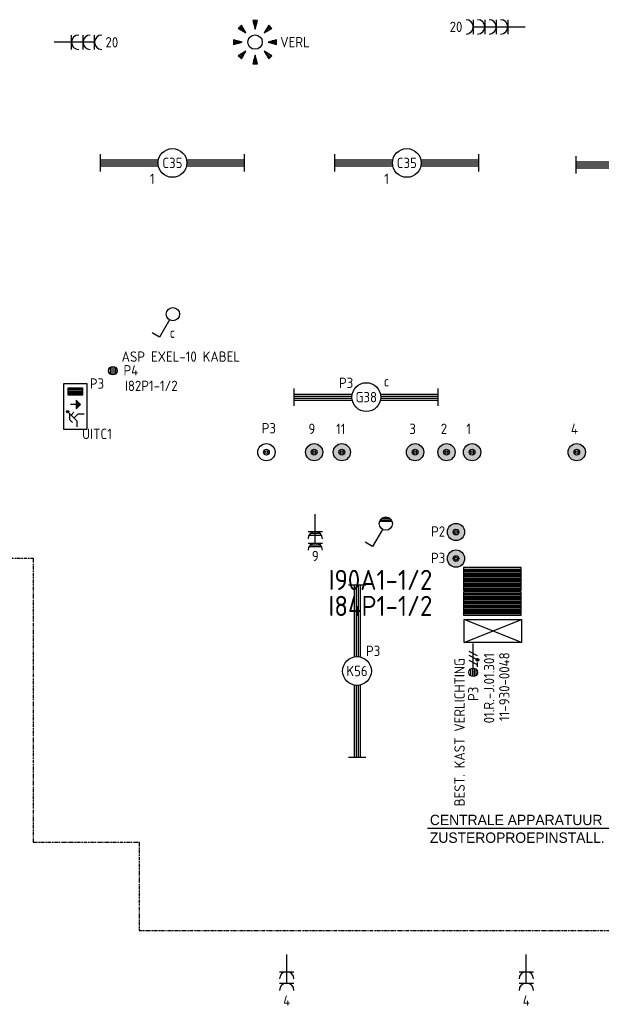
# Model space of a CAD drawing. Header units: millimetres. Extents: x 84152 to 132970, y 139979 to 175450.
# Tile 7 of 16: x 124265 to 129314, y 140281 to 148836. Entities that reach past the tile are written whole.
import ezdxf
from ezdxf.enums import TextEntityAlignment as Align

# ---------------------------------------------------------------- set-up
doc = ezdxf.new("R2010")
doc.units = ezdxf.units.MM
doc.linetypes.add('B0801', pattern=[62.5, 31.25, -6.25, 6.25, -6.25, 6.25, -6.25])
doc.layers.get('0').update_dxf_attribs({"linetype": 'CONTINUOUS'})
for name, color, linetype in [('EB62203-_ATTRIB', 2, 'CONTINUOUS'), ('EB62204-_ATTRIB', 2, 'CONTINUOUS'), ('EB62205-_ATTRIB', 2, 'CONTINUOUS'), ('EB63101-_ATTRIB', 2, 'CONTINUOUS'), ('EB63102-_ATTRIB', 2, 'CONTINUOUS'), ('EB63103-_ATTRIB', 2, 'CONTINUOUS'), ('EB63105-_ATTRIB', 2, 'CONTINUOUS'), ('EB63202-_ATTRIB', 2, 'CONTINUOUS'), ('EL622005_KSTSCH', 6, 'B0801'), ('EL62203-_KRACHT-WCD230', 3, 'CONTINUOUS'), ('EL62204-_KRACHT-ASP230', 3, 'CONTINUOUS'), ('EL62205-_KRACHT-KAST', 3, 'CONTINUOUS'), ('EL63101-_LICHT-ARM', 3, 'CONTINUOUS'), ('EL63102-_LICHT-SCH', 3, 'CONTINUOUS'), ('EL63103-_LICHT-WCD230V', 3, 'CONTINUOUS'), ('EL63105-_LICHT-KAST', 3, 'CONTINUOUS'), ('EL63202-_NOODVRL-TXT', 3, 'CONTINUOUS'), ('ET63105-_BIJSCHRIFT', 7, 'CONTINUOUS'), ('ET6412--_TEKST', 7, 'CONTINUOUS'), ('LASDOZEN', 3, 'CONTINUOUS'), ('LBSDOZEN_ATTRIB', 2, 'CONTINUOUS')]:
    doc.layers.add(name, color=color, linetype=linetype)
doc.styles.add('1_8', font='iso', dxfattribs={"width": 0.7, "height": 1.8})
doc.styles.add('3_5', font='iso', dxfattribs={"height": 3.5})
doc.styles.add('B-01', font='b-gbp')
doc.styles.add('NORATT', font='isocp.shx')
doc.styles.add('Normaal_staand', font='iso.shx')

# ---------------------------------------------------------------- blocks, each defined once
blk = doc.blocks.new('ES3S1')
at = {"color": 0}
blk.add_lwpolyline([(0.58, 1), (2.31, 4), (3.61, 3.25)], dxfattribs=at)
blk.add_circle((0, 0), 1.15, dxfattribs=at)
at = {"color": 0, "style": 'NORATT', "flags": 8}
blk.add_attdef('SCHAK', text='', height=1.8, dxfattribs=at).set_placement((3, 5.5), align=Align.MIDDLE_CENTER)
at = {"color": 0, "style": 'NORATT'}
for tag, flags, p in [('KAST', 9, (3.7, 2.5)), ('GROEP', 9, (3.7, 0)), ('DOEL', 8, (3.7, -2.5)), ('M_CODE', 9, (3.7, -5))]:
    blk.add_attdef(tag, text='', height=1.8, dxfattribs=dict(at, flags=flags)).set_placement(p, align=Align.MIDDLE_LEFT)
blk = doc.blocks.new('ES3S1W')
at = {"color": 0}
for p, q in [((-1.09, -0.38), (1.09, -0.38)), ((-0.97, -0.62), (0.97, -0.62)), ((-0.75, -0.88), (0.75, -0.88))]:
    blk.add_line(p, q, dxfattribs=at)
blk.add_lwpolyline([(0.58, 1), (2.31, 4), (3.61, 3.25)], dxfattribs=at)
blk.add_circle((0, 0), 1.15, dxfattribs=at)
at = {"style": '1_8'}
for tag, flags, p in [('SCHAK', 8, (3, 5.5)), ('KAST', 9, (-3, 0.5)), ('M_CODE', 9, (0, 0)), ('DOEL', 9, (-3, -2)), ('GROEP', 9, (-3, -4.5))]:
    blk.add_attdef(tag, text='', height=1.8, dxfattribs=dict(at, flags=flags)).set_placement(p, align=Align.MIDDLE_CENTER)
blk = doc.blocks.new('ES3W2W')
at = {"color": 0}
for p, q in [((1.25, 2), (-1.25, 2)), ((1.07, 2.6), (-1.07, 2.6)), ((0.81, 2.3), (-0.81, 2.3)), ((0, 2), (0, -3)), ((1.25, 0), (-1.25, 0)), ((1.07, 0.6), (-1.07, 0.6)), ((0.81, 0.3), (-0.81, 0.3))]:
    blk.add_line(p, q, dxfattribs=at)
for centre in [(0, 3.25), (0, 1.25)]:
    blk.add_arc(centre, 1.25, 180, 0, dxfattribs=at)
at = {"style": '1_8'}
for tag, flags, p in [('VERMOGEN', 9, (-2.5, 6.25)), ('SCHAK', 8, (2.5, 6.25)), ('KAST', 9, (7, 6.25)), ('GROEP', 8, (0, 4.25)), ('TAL', 8, (2.5, 6.25))]:
    blk.add_attdef(tag, text='', height=1.8, rotation=90, dxfattribs=dict(at, flags=flags)).set_placement(p, align=Align.MIDDLE_CENTER)
at = {"style": '1_8', "flags": 8}
blk.add_attdef('DOEL', text='', height=1.8, rotation=90, dxfattribs=at).set_placement((-2.5, 2.75), align=Align.MIDDLE_LEFT)
at = {"style": '1_8', "flags": 9}
blk.add_attdef('M_CODE', text='', height=1.8, dxfattribs=at).set_placement((0, 0), align=Align.MIDDLE_CENTER)
blk = doc.blocks.new('EK3T20')
at = {"color": 0}
for p, q in [((-12.5, -1.5), (-12.5, 1.5)), ((-12.5, 0.52), (-2.44, 0.52)), ((-12.5, 0.17), (-2.49, 0.17)), ((2.44, 0.52), (12.5, 0.52)), ((2.49, 0.17), (12.5, 0.17)), ((12.5, -1.5), (12.5, 1.5)), ((-12.5, -0.17), (-2.49, -0.17)), ((-12.5, -0.52), (-2.44, -0.52)), ((2.44, -0.52), (12.5, -0.52)), ((2.49, -0.17), (12.5, -0.17))]:
    blk.add_line(p, q, dxfattribs=at)
blk.add_circle((0, 0), 2.5, dxfattribs=at)
at = {"color": 0, "style": '1_8'}
for tag, flags, p in [('SCHAK', 8, (3.5, 2.75)), ('A_CODE', 8, (0, 0)), ('GROEP', 8, (-3.5, -2.75)), ('KAST', 9, (3.5, -2.75))]:
    blk.add_attdef(tag, text='', height=1.8, dxfattribs=dict(at, flags=flags)).set_placement(p, align=Align.MIDDLE)
blk = doc.blocks.new('ES111205E')
at = {"layer": 'LASDOZEN'}
h = blk.add_hatch(color=256, dxfattribs=at)
h.paths.add_polyline_path([(22.8, -0.9, -1), (-27.2, -0.9, -1)], flags=16)
h.paths.add_polyline_path([(10.3, -0.9, -1), (-14.7, -0.9, -1)], flags=0)
h.paths.add_polyline_path([(-77.2, -0.9, 1), (72.8, -0.9, 1)])
h.paths.add_polyline_path([(-99.1, 100.9), (100.1, 100.9), (100.1, 235.9), (-99.1, 235.9)], flags=9)
h.paths.add_polyline_path([(-18.7, -183.7), (116.3, -183.7), (116.3, -48.7), (-18.7, -48.7)], flags=9)
at = {"color": 0}
for radius in [75, 25, 12.5]:
    blk.add_circle((-2.2, -0.9, 2600), radius, dxfattribs=at)
at = {"style": '1_8'}
for tag, flags, p in [('VERMOGEN', 9, (-127.2, 161.6, 2600)), ('GROEP', 8, (-2.2, 161.6, 2600)), ('SCHAK', 8, (122.8, 161.6, 2600)), ('KAST', 9, (347.8, 161.6, 2600)), ('DOEL', 8, (-127.2, -13.4, 2600))]:
    blk.add_attdef(tag, text='', height=90, rotation=90, dxfattribs=dict(at, flags=flags)).set_placement(p, align=Align.MIDDLE_LEFT)
at = {"style": '1_8', "flags": 8}
blk.add_attdef('TAL', text='', height=90, rotation=90, dxfattribs=at).set_placement((122.8, 161.6, 2600), align=Align.MIDDLE_CENTER)
at = {"color": 0, "style": '1_8', "flags": 8}
for tag, p in [('NUMMER', (-2.2, 149.1, 2600)), ('CODE', (-2.2, -0.9, 2600))]:
    blk.add_attdef(tag, text='', height=90, dxfattribs=at).set_placement(p, align=Align.MIDDLE)
at = {"style": '1_8', "flags": 9}
blk.add_attdef('M_CODE', text='', height=90, dxfattribs=at).set_placement((-2.2, -0.9, 2600), align=Align.MIDDLE_CENTER)
blk = doc.blocks.new('ES111205')
at = {"color": 0}
for radius in [1.5, 0.5, 0.25]:
    blk.add_circle((0, 0), radius, dxfattribs=at)
at = {"style": '1_8'}
for tag, flags, p in [('VERMOGEN', 9, (-2.5, 3.25)), ('GROEP', 8, (0, 3.25)), ('SCHAK', 8, (2.5, 3.25)), ('KAST', 9, (7, 3.25)), ('DOEL', 8, (-2.5, -0.25))]:
    blk.add_attdef(tag, text='', height=1.8, rotation=90, dxfattribs=dict(at, flags=flags)).set_placement(p, align=Align.MIDDLE_LEFT)
at = {"style": '1_8', "flags": 8}
blk.add_attdef('TAL', text='', height=1.8, rotation=90, dxfattribs=at).set_placement((2.5, 3.25), align=Align.MIDDLE_CENTER)
at = {"color": 0, "style": '1_8', "flags": 8}
for tag, p in [('NUMMER', (0, 3)), ('CODE', (0, 0))]:
    blk.add_attdef(tag, text='', height=1.8, dxfattribs=at).set_placement(p, align=Align.MIDDLE)
at = {"style": '1_8', "flags": 9}
blk.add_attdef('M_CODE', text='', height=1.8, dxfattribs=at).set_placement((0, 0), align=Align.MIDDLE_CENTER)
blk = doc.blocks.new('ES111261')
at = {"color": 0}
for p, q in [((-5, 1.75), (5, 1.75)), ((-5, 1.5), (5, 1.5)), ((-5, 1.25), (5, 1.25)), ((-5, 1), (5, 1)), ((-5, 0.75), (5, 0.75)), ((-5, 0.5), (5, 0.5)), ((-5, 0.25), (5, 0.25)), ((-5, 0), (5, 0)), ((-5, -0.25), (5, -0.25)), ((-5, -0.5), (5, -0.5)), ((-5, -0.75), (5, -0.75)), ((-5, -1), (5, -1)), ((-5, -1.25), (5, -1.25)), ((-5, -1.5), (5, -1.5)), ((-5, -1.75), (5, -1.75)), ((-5, -2), (5, -2))]:
    blk.add_line(p, q, dxfattribs=at)
blk.add_lwpolyline([(-5, -2), (5, -2), (5, 2), (-5, 2)], close=True, dxfattribs=at)
for tag, height, style, flags, p in [('GROEPI', 1.8, '1_8', 9, (0, 9.5)), ('GROEP', 1.8, '1_8', 8, (0, 7.5)), ('CODE', 3.5, '3_5', 8, (0, 4.5)), ('M_CODE', 1.8, '1_8', 9, (0, 0)), ('KAST', 1.8, '1_8', 9, (0, -3.5)), ('VERMOGEN', 1.8, '1_8', 9, (0, -5.5)), ('DOEL', 1.8, '1_8', 9, (0, -7.5)), ('VERMOGENI', 1.8, '1_8', 9, (0, -9.5)), ('DOELI', 1.8, '1_8', 9, (0, -11.5))]:
    blk.add_attdef(tag, text='', height=height, dxfattribs=dict(style=style, flags=flags)).set_placement(p, align=Align.MIDDLE_CENTER)
at = {"color": 0, "style": '1_8', "flags": 9}
blk.add_attdef('RUIMTE', text='', height=1.8, dxfattribs=at).set_placement((0, -9.5), align=Align.MIDDLE)
blk = doc.blocks.new('ES3W3A')
at = {"color": 0}
for p, q in [((1.25, 4), (-1.25, 4)), ((0, 4), (0, -3)), ((1.25, 2), (-1.25, 2)), ((1.25, 0), (-1.25, 0))]:
    blk.add_line(p, q, dxfattribs=at)
for centre in [(0, 5.25), (0, 3.25), (0, 1.25)]:
    blk.add_arc(centre, 1.25, 180, 0, dxfattribs=at)
at = {"color": 0, "style": 'NORATT'}
for tag, flags, p in [('VERMOGEN', 9, (5, 6.25)), ('GROEP', 8, (0, 6.25)), ('GELIJK', 9, (7.5, 6.25)), ('DOEL', 8, (-2.5, 6.25)), ('KAST', 9, (2.5, 6.25)), ('TAL', 8, (2.5, 6.25))]:
    blk.add_attdef(tag, text='', height=1.8, rotation=90, dxfattribs=dict(at, flags=flags)).set_placement(p, align=Align.MIDDLE_LEFT)
for tag, flags, p in [('SCHAK', 8, (3, 5.5)), ('M_CODE', 9, (0, -2.5))]:
    blk.add_attdef(tag, text='', height=1.8, dxfattribs=dict(at, flags=flags)).set_placement(p, align=Align.MIDDLE_CENTER)
blk = doc.blocks.new('ES3W2A')
at = {"color": 0}
for p, q in [((1.25, 2), (-1.25, 2)), ((0, 2), (0, -3)), ((1.25, 0), (-1.25, 0))]:
    blk.add_line(p, q, dxfattribs=at)
for centre in [(0, 3.25), (0, 1.25)]:
    blk.add_arc(centre, 1.25, 180, 0, dxfattribs=at)
at = {"color": 0, "style": 'NORATT', "flags": 8}
blk.add_attdef('GROEP', text='', height=1.8, rotation=90, dxfattribs=at).set_placement((0, 5), align=Align.MIDDLE_CENTER)
at = {"color": 0, "style": 'NORATT'}
for tag, flags, p in [('KAST', 9, (-2.5, 5)), ('VERMOGEN', 9, (-2.5, 2.5)), ('GELIJK', 9, (-2.5, 0)), ('SCHAK', 8, (-1, -1.5))]:
    blk.add_attdef(tag, text='', height=1.8, dxfattribs=dict(at, flags=flags)).set_placement(p, align=Align.MIDDLE_RIGHT)
for tag, flags, p in [('DOEL', 8, (2.5, 2.5)), ('M_CODE', 9, (2.5, 0)), ('TAL', 8, (1, -1.5))]:
    blk.add_attdef(tag, text='', height=1.8, dxfattribs=dict(at, flags=flags)).set_placement(p, align=Align.MIDDLE_LEFT)
blk = doc.blocks.new('ES3N026')
at = {"color": 2}
for p, q in [((-1.5, 0.75), (-1, 0.25)), ((0.38, -0.88), (0.38, 0.87)), ((-0.23, -0.27), (-0.23, -0.13)), ((-0.03, -0.47), (-0.03, -0.13)), ((0.17, -0.68), (0.17, -0.13)), ((0.57, -0.68), (0.57, -0.13)), ((0.77, -0.47), (0.77, -0.13)), ((0.97, -0.27), (0.97, -0.13))]:
    blk.add_line(p, q, dxfattribs=at)
at = {"color": 0}
for p, q in [((2.25, 1.25), (2.25, -1.25)), ((2.5, 1.25), (2.5, -1.25)), ((2.75, 1.25), (2.75, -1.25)), ((3, 1.25), (3, -1.25))]:
    blk.add_line(p, q, dxfattribs=at)
for points in [[(4.01, 2.01), (4.01, -1.98), (-3.99, -1.98), (-3.99, 2.01)], [(3.25, -1.25), (2, -1.25), (2, 1.25), (3.25, 1.25)]]:
    blk.add_lwpolyline(points, close=True, dxfattribs=at)
at = {"color": 2}
for points in [[(-0.75, 1.5), (-2.5, -0.25), (-3.5, -0.25)], [(-1.25, 1), (-2.25, 1), (-2.75, 0.5)], [(-2, 0.25), (-1.25, -0.5), (-1.25, -1.5)]]:
    blk.add_lwpolyline(points, dxfattribs=at)
blk.add_lwpolyline([(0.38, -0.88), (1.12, -0.13), (-0.37, -0.13)], close=True, dxfattribs=at)
blk.add_circle((-0.87, 1.35), 0.2, dxfattribs=at)
at = {"color": 0, "style": 'NORATT'}
for tag, flags, p in [('KAST', 9, (-4, 3.75)), ('NUMMER', 8, (4, 3.75)), ('A_CODE', 8, (-4, -3.75)), ('GROEP', 8, (4, -3.75))]:
    blk.add_attdef(tag, text='', height=1.8, dxfattribs=dict(at, flags=flags)).set_placement(p, align=Align.MIDDLE)
blk = doc.blocks.new('es2n041')
at = {"layer": 'EL63102-_LICHT-SCH'}
for p, q in [((-0.2, 3.75), (-0.2, 3)), ((0, 3.75), (0, 2.25)), ((0.2, 3.75), (0.2, 3)), ((-2.79, 2.51), (-2.26, 1.98)), ((-2.65, 2.65), (-1.59, 1.59)), ((-2.51, 2.79), (-1.98, 2.26)), ((2.65, 2.65), (1.59, 1.59)), ((2.51, 2.79), (1.98, 2.26)), ((2.79, 2.51), (2.26, 1.98)), ((-3.75, 0.2), (-3, 0.2)), ((-3.75, 0), (-2.25, 0)), ((3.75, 0), (2.25, 0)), ((3.75, 0.2), (3, 0.2)), ((-3.75, -0.2), (-3, -0.2)), ((-2.65, -2.65), (-1.59, -1.59)), ((2.65, -2.65), (1.59, -1.59)), ((3.75, -0.2), (3, -0.2)), ((-2.79, -2.51), (-2.26, -1.98)), ((-2.51, -2.79), (-1.98, -2.26)), ((-0.2, -3.75), (-0.2, -3)), ((0, -3.75), (0, -2.25)), ((0.2, -3.75), (0.2, -3)), ((2.51, -2.79), (1.98, -2.26)), ((2.79, -2.51), (2.26, -1.98))]:
    blk.add_line(p, q, dxfattribs=at)
for points in [[(0, 2.25), (0.4, 3.75), (-0.4, 3.75)], [(-1.59, 1.59), (-2.37, 2.93), (-2.93, 2.37)], [(1.59, 1.59), (2.93, 2.37), (2.37, 2.93)], [(-2.25, 0), (-3.75, 0.4), (-3.75, -0.4)], [(2.25, 0), (3.75, -0.4), (3.75, 0.4)], [(-1.59, -1.59), (-2.93, -2.37), (-2.37, -2.93)], [(1.59, -1.59), (2.37, -2.93), (2.93, -2.37)], [(0, -2.25), (-0.4, -3.75), (0.4, -3.75)]]:
    blk.add_lwpolyline(points, close=True, dxfattribs=at)
blk.add_circle((0, 0), 1.25, dxfattribs=at)
at = {"color": 0, "style": 'NORATT'}
for tag, p in [('NUMMER', (0, 5)), ('CODE', (0, 0))]:
    blk.add_attdef(tag, text='', height=1.8, dxfattribs=at).set_placement(p, align=Align.MIDDLE)
at = {"style": 'NORATT'}
for tag, flags, p in [('SCHAK', 8, (3, 5.5)), ('KAST', 9, (-3, 0.5)), ('DOEL', 9, (-3, -2)), ('GROEP', 9, (-3, -4.5))]:
    blk.add_attdef(tag, text='', height=1.8, dxfattribs=dict(at, flags=flags)).set_placement(p, align=Align.MIDDLE_CENTER)
for tag, flags, p in [('PANEEL', 9, (0, 3)), ('GRP', 8, (0, -5)), ('RUIMTE', 9, (0, -7.5))]:
    blk.add_attdef(tag, text='', height=1.8, dxfattribs=dict(at, flags=flags)).set_placement(p, align=Align.MIDDLE_LEFT)
at = {"color": 0, "style": 'NORATT', "flags": 9}
blk.add_attdef('M_CODE', text='', height=1.8, dxfattribs=at).set_placement((0, 0), align=Align.MIDDLE)
blk = doc.blocks.new('ES3W4A')
at = {"color": 0}
for p, q in [((1.25, 6), (-1.25, 6)), ((0, 6), (0, -3)), ((1.25, 4), (-1.25, 4)), ((1.25, 2), (-1.25, 2)), ((1.25, 0), (-1.25, 0))]:
    blk.add_line(p, q, dxfattribs=at)
for centre in [(0, 7.25), (0, 5.25), (0, 3.25), (0, 1.25)]:
    blk.add_arc(centre, 1.25, 180, 0, dxfattribs=at)
at = {"color": 0, "style": 'NORATT', "flags": 8}
blk.add_attdef('GROEP', text='', height=1.8, rotation=90, dxfattribs=at).set_placement((0, 9), align=Align.MIDDLE_CENTER)
at = {"color": 0, "style": 'NORATT'}
for tag, flags, p in [('KAST', 9, (-2.5, 5)), ('VERMOGEN', 9, (-2.5, 2.5)), ('GELIJK', 9, (-2.5, 0)), ('SCHAK', 8, (-1, -1.5))]:
    blk.add_attdef(tag, text='', height=1.8, dxfattribs=dict(at, flags=flags)).set_placement(p, align=Align.MIDDLE_RIGHT)
for tag, flags, p in [('DOEL', 8, (2.5, 2.5)), ('M_CODE', 9, (2.5, 0)), ('TAL', 8, (1, -1.5))]:
    blk.add_attdef(tag, text='', height=1.8, dxfattribs=dict(at, flags=flags)).set_placement(p, align=Align.MIDDLE_LEFT)
blk = doc.blocks.new('ES3X1')
at = {"color": 0}
for p, q in [((-0.73, 0.15), (0.73, 0.15)), ((-0.6, 0.45), (0.6, 0.45)), ((-0.73, -0.15), (0.73, -0.15)), ((-0.6, -0.45), (0.6, -0.45))]:
    blk.add_line(p, q, dxfattribs=at)
blk.add_circle((0, 0), 0.75, dxfattribs=at)
at = {"color": 0, "style": 'NORATT'}
for tag, flags, p in [('VERMOGEN', 9, (-2.5, 2.5)), ('GROEP', 8, (0, 2.5)), ('SCHAK', 8, (2.5, 2.5)), ('KAST', 9, (7, 2.5)), ('DOEL', 8, (-2.5, -1))]:
    blk.add_attdef(tag, text='', height=1.8, rotation=90, dxfattribs=dict(at, flags=flags)).set_placement(p, align=Align.MIDDLE_LEFT)
for tag, flags, p in [('GELIJK', 9, (5, 2.5)), ('TAL', 8, (2.5, 2.5))]:
    blk.add_attdef(tag, text='', height=1.8, rotation=90, dxfattribs=dict(at, flags=flags)).set_placement(p, align=Align.MIDDLE_CENTER)
at = {"color": 0, "style": 'NORATT', "flags": 9}
blk.add_attdef('M_CODE', text='', height=1.8, dxfattribs=at).set_placement((0, 0), align=Align.MIDDLE_CENTER)
blk = doc.blocks.new('ES3X5')
at = {"color": 0}
for p, q in [((-0.45, 1.4), (-0.45, 2.6)), ((-0.15, 1.27), (-0.15, 2.73)), ((0.15, 1.27), (0.15, 2.73)), ((0.45, 1.4), (0.45, 2.6)), ((0, 1.25), (0, -3))]:
    blk.add_line(p, q, dxfattribs=at)
at = {"color": 1}
for p, q in [((-0.88, -0.38), (-0.88, 0.01)), ((-0.78, -0.42), (-0.78, 0.06)), ((-0.73, 1.04), (-0.73, 0.3)), ((-0.73, 0.67), (0.73, -0.07)), ((-0.69, -0.42), (-0.69, 0.06)), ((-0.59, -0.38), (-0.59, 0.01)), ((-0.73, -0.18), (0.73, -0.92)), ((-0.73, -0.88), (0.73, -1.62))]:
    blk.add_line(p, q, dxfattribs=at)
at = {"color": 0}
blk.add_circle((0, 2), 0.75, dxfattribs=at)
at = {"color": 1}
blk.add_circle((-0.73, -0.18), 0.245, dxfattribs=at)
at = {"color": 0, "style": 'NORATT'}
for tag, flags, p in [('VERMOGEN', 9, (-2.5, 4.5)), ('GROEP', 8, (0, 4.5)), ('SCHAK', 8, (2.5, 4.5)), ('KAST', 9, (7, 4.5)), ('DOEL', 8, (-2.5, 1))]:
    blk.add_attdef(tag, text='', height=1.8, rotation=90, dxfattribs=dict(at, flags=flags)).set_placement(p, align=Align.MIDDLE_LEFT)
for tag, flags, p in [('GELIJK', 9, (5, 4.5)), ('TAL', 8, (2.5, 4.5))]:
    blk.add_attdef(tag, text='', height=1.8, rotation=90, dxfattribs=dict(at, flags=flags)).set_placement(p, align=Align.MIDDLE_CENTER)
at = {"color": 0, "style": 'NORATT', "flags": 9}
blk.add_attdef('M_CODE', text='', height=1.8, dxfattribs=at).set_placement((0, 0), align=Align.MIDDLE_CENTER)
blk = doc.blocks.new('ES111263')
at = {"color": 0}
for p, q in [((-5, -2), (5, 2)), ((5, -2), (-5, 2))]:
    blk.add_line(p, q, dxfattribs=at)
blk.add_lwpolyline([(5, -2), (-5, -2), (-5, 2), (5, 2)], close=True, dxfattribs=at)
for tag, height, style, flags, p in [('GROEPI', 1.8, '1_8', 9, (0, 9.5)), ('GROEP', 1.8, '1_8', 8, (0, 7.5)), ('CODE', 3.5, '3_5', 8, (0, 4.5)), ('M_CODE', 1.8, '1_8', 9, (0, 0)), ('KAST', 1.8, '1_8', 9, (0, -3.5)), ('VERMOGEN', 1.8, '1_8', 9, (0, -5.5)), ('DOEL', 1.8, '1_8', 9, (0, -7.5)), ('VERMOGENI', 1.8, '1_8', 9, (0, -9.5)), ('DOELI', 1.8, '1_8', 9, (0, -11.5))]:
    blk.add_attdef(tag, text='', height=height, dxfattribs=dict(style=style, flags=flags)).set_placement(p, align=Align.MIDDLE_CENTER)
at = {"color": 0, "style": '1_8', "flags": 9}
blk.add_attdef('RUIMTE', text='', height=1.8, dxfattribs=at).set_placement((0, -9.5), align=Align.MIDDLE)
blk = doc.blocks.new('EK3T30')
at = {"color": 0}
for p, q in [((-15, -1.5), (-15, 1.5)), ((-15, 0.52), (-2.44, 0.52)), ((-15, 0.17), (-2.49, 0.17)), ((2.44, 0.52), (15, 0.52)), ((2.49, 0.17), (15, 0.17)), ((15, -1.5), (15, 1.5)), ((-15, -0.17), (-2.49, -0.17)), ((-15, -0.52), (-2.44, -0.52)), ((2.44, -0.52), (15, -0.52)), ((2.49, -0.17), (15, -0.17))]:
    blk.add_line(p, q, dxfattribs=at)
blk.add_circle((0, 0), 2.5, dxfattribs=at)
at = {"color": 0, "style": 'NORATT', "flags": 9}
blk.add_attdef('GELIJK', text='', height=1.8, dxfattribs=at).set_placement((3.5, 5), align=Align.MIDDLE_CENTER)
at = {"color": 0, "style": 'NORATT'}
for tag, flags, p in [('SCHAK', 8, (3.5, 2.8)), ('A_CODE', 8, (0, 0)), ('GROEP', 8, (-3.5, -2.8)), ('KAST', 9, (3.5, -2.8))]:
    blk.add_attdef(tag, text='', height=1.8, dxfattribs=dict(at, flags=flags)).set_placement(p, align=Align.MIDDLE)

msp = doc.modelspace()

# ---------------------------------------------------------------- linework, layer by layer
at = {"layer": 'EL622005_KSTSCH'}
for p, q in [((120112.1, 144156.1), (124383.3, 144156.1)), ((124383.3, 144156.1), (124383.3, 141688.3)), ((124383.3, 141688.3), (125300.8, 141688.3)), ((125300.8, 141688.3), (125300.8, 140922.4)), ((125300.8, 140922.4), (130019.2, 140922.4))]:
    msp.add_line(p, q, dxfattribs=at)
at = {"layer": 'ET6412--_TEKST', "color": 3}
msp.add_line((127805.4, 141810.8, 2000), (129773.6, 141810.8, 2000), dxfattribs=at)

# ---------------------------------------------------------------- block references
at = {"layer": 'EL62203-_KRACHT-WCD230'}
ref = msp.add_blockref('ES3W4A', (128503, 148773.4), dxfattribs=dict(at, xscale=50, yscale=50, zscale=50, rotation=90))
ref.add_attrib('GROEP', '20', dxfattribs={"layer": 'EB62203-_ATTRIB', "color": 1, "height": 90, "style": '1_8', "flags": 8}).set_placement((128053, 148773.4), align=Align.MIDDLE_CENTER)
ref = msp.add_blockref('ES3W3A', (124715, 148639.9), dxfattribs=dict(at, xscale=50, yscale=50, zscale=50, rotation=270))
ref.add_attrib('GROEP', '20', dxfattribs={"layer": 'EB62203-_ATTRIB', "color": 1, "height": 90, "style": '1_8', "flags": 8}).set_placement((125065, 148639.9), align=Align.MIDDLE_CENTER)
ref = msp.add_blockref('ES3W2W', (126831.3, 144388.3), dxfattribs=dict(at, xscale=50, yscale=50, zscale=50, rotation=180))
ref.add_attrib('GROEP', '9', dxfattribs={"layer": 'EB62203-_ATTRIB', "color": 1, "height": 90, "style": '1_8', "flags": 8}).set_placement((126831.3, 144175.8), align=Align.MIDDLE_CENTER)
at = {"layer": 'EL62204-_KRACHT-ASP230'}
ref = msp.add_blockref('ES3X1', (125073.7, 145786.2), dxfattribs=dict(at, xscale=50, yscale=50, zscale=50, rotation=270))
ref.add_attrib('DOEL', 'ASP EXEL-10 KABEL', dxfattribs={"layer": 'EB62204-_ATTRIB', "color": 1, "height": 90, "rotation": -360, "style": 'NORATT', "flags": 8}).set_placement((125149.6, 145908.5), align=Align.MIDDLE_LEFT)
ref.add_attrib('GROEP', 'P4', dxfattribs={"layer": 'EB62204-_ATTRIB', "color": 1, "height": 90, "rotation": -360, "style": 'NORATT', "flags": 8}).set_placement((125166.3, 145789.1), align=Align.MIDDLE_LEFT)
ref.add_attrib('KAST', 'I82P1-1/2', dxfattribs={"layer": 'EB62204-_ATTRIB', "color": 1, "height": 90, "rotation": -360, "style": 'NORATT', "flags": 8}).set_placement((125177.9, 145654.3), align=Align.MIDDLE_LEFT)
ref = msp.add_blockref('ES3X5', (128202.6, 143265.1, -1000), dxfattribs=dict(at, xscale=50, yscale=50, zscale=50, rotation=180))
ref.add_attrib('DOEL', 'BEST. KAST VERLICHTING', dxfattribs={"layer": 'EB62204-_ATTRIB', "color": 1, "height": 90, "rotation": -270, "style": 'NORATT', "flags": 8}).set_placement((128084.1, 143287.4), align=Align.MIDDLE_RIGHT)
ref.add_attrib('GROEP', 'P3', dxfattribs={"layer": 'EB62204-_ATTRIB', "color": 1, "height": 90, "rotation": -270, "style": 'NORATT', "flags": 8}).set_placement((128202.6, 143040.1, -1000), align=Align.MIDDLE_RIGHT)
at = {"layer": 'EL62205-_KRACHT-KAST'}
ref = msp.add_blockref('ES111261', (128369.5, 143975.1), dxfattribs=dict(at, xscale=50, yscale=50, zscale=50))
ref.add_attrib('CODE', 'I90A1-1/2', dxfattribs={"layer": 'EB62205-_ATTRIB', "color": 3, "height": 175, "style": 'NORATT', "flags": 8}).set_placement((127397.3, 143968.4), align=Align.MIDDLE_CENTER)
ref = msp.add_blockref('ES111261', (128369.5, 143762.4), dxfattribs=dict(at, xscale=50, yscale=50, zscale=50))
ref.add_attrib('CODE', 'I84P1-1/2', dxfattribs={"layer": 'EB62205-_ATTRIB', "color": 3, "height": 175, "style": 'NORATT', "flags": 8}).set_placement((127397, 143742.1), align=Align.MIDDLE_CENTER)
at = {"layer": 'EL63101-_LICHT-ARM'}
ref = msp.add_blockref('EK3T20', (125590.8, 147591.3, -1050), dxfattribs=dict(at, xscale=50, yscale=50, zscale=50))
ref.add_attrib('A_CODE', 'C35', dxfattribs={"layer": 'EB63101-_ATTRIB', "color": 1, "height": 90, "style": 'NORATT', "flags": 8}).set_placement((125590.8, 147591.3, -1050), align=Align.MIDDLE)
ref.add_attrib('GROEP', '1', dxfattribs={"layer": 'EB63101-_ATTRIB', "color": 1, "height": 90, "style": 'NORATT', "flags": 8}).set_placement((125415.8, 147453.8, -1050), align=Align.MIDDLE)
ref = msp.add_blockref('EK3T20', (127625.8, 147591.3, -1050), dxfattribs=dict(at, xscale=50, yscale=50, zscale=50))
ref.add_attrib('A_CODE', 'C35', dxfattribs={"layer": 'EB63101-_ATTRIB', "color": 1, "height": 90, "style": 'NORATT', "flags": 8}).set_placement((127625.8, 147591.3, -1050), align=Align.MIDDLE)
ref.add_attrib('GROEP', '1', dxfattribs={"layer": 'EB63101-_ATTRIB', "color": 1, "height": 90, "style": 'NORATT', "flags": 8}).set_placement((127450.8, 147453.8, -1050), align=Align.MIDDLE)
ref = msp.add_blockref('EK3T20', (129720.1, 147573.8, -1050), dxfattribs=dict(at, xscale=50, yscale=50, zscale=50))
ref.add_attrib('A_CODE', 'C32', dxfattribs={"layer": 'EB63101-_ATTRIB', "color": 1, "height": 90, "style": 'NORATT', "flags": 8}).set_placement((129720.1, 147573.8, -1050), align=Align.MIDDLE)
ref.add_attrib('GROEP', '3', dxfattribs={"layer": 'EB63101-_ATTRIB', "color": 1, "height": 90, "style": 'NORATT', "flags": 8}).set_placement((129545.1, 147436.3, -1050), align=Align.MIDDLE)
ref = msp.add_blockref('EK3T20', (127274.1, 145556.7), dxfattribs=dict(at, xscale=50, yscale=50, zscale=50))
ref.add_attrib('A_CODE', 'G38', dxfattribs={"layer": 'EB63101-_ATTRIB', "color": 1, "height": 90, "style": 'NORATT', "flags": 8}).set_placement((127274.1, 145556.7), align=Align.MIDDLE)
ref.add_attrib('GROEP', 'P3', dxfattribs={"layer": 'EB63101-_ATTRIB', "color": 1, "height": 90, "style": 'NORATT', "flags": 8}).set_placement((127099.1, 145680.7), align=Align.MIDDLE)
ref.add_attrib('SCHAK', 'c', dxfattribs={"layer": 'EB63101-_ATTRIB', "color": 1, "height": 90, "style": 'NORATT', "flags": 8}).set_placement((127449.1, 145694.2), align=Align.MIDDLE)
ref = msp.add_blockref('EK3T30', (127193.8, 143176.7), dxfattribs=dict(at, xscale=50, yscale=50, zscale=50, rotation=270))
ref.add_attrib('A_CODE', 'K56', dxfattribs={"layer": 'EB63101-_ATTRIB', "color": 1, "height": 90, "style": 'NORATT', "flags": 8}).set_placement((127193.8, 143176.7), align=Align.MIDDLE_CENTER)
ref.add_attrib('GROEP', 'P3', dxfattribs={"layer": 'EB63101-_ATTRIB', "color": 1, "height": 90, "style": 'NORATT', "flags": 8}).set_placement((127333.8, 143351.7), align=Align.MIDDLE_CENTER)
at = {"layer": 'EL63102-_LICHT-SCH'}
ref = msp.add_blockref('es2n041', (126308.3, 148641.3, -1050), dxfattribs=dict(at, xscale=50, yscale=50, zscale=50))
ref.add_attrib('CODE', 'VERL', dxfattribs={"layer": 'EB63102-_ATTRIB', "color": 1, "height": 90, "style": 'NORATT'}).set_placement((126654.8, 148641.3, -1050), align=Align.MIDDLE)
ref = msp.add_blockref('ES3S1', (125595.1, 146277.5), dxfattribs=dict(at, xscale=50, yscale=50, zscale=50, rotation=180))
ref.add_attrib('SCHAK', 'c', dxfattribs={"layer": 'EB63102-_ATTRIB', "color": 1, "height": 90, "style": '1_8', "flags": 8}).set_placement((125590.8, 146116.3), align=Align.MIDDLE_CENTER)
at = {"layer": 'EL63102-_LICHT-SCH', "xscale": 50, "yscale": 50, "zscale": 50, "rotation": 180}
msp.add_blockref('ES3S1W', (127444.1, 144457.6), dxfattribs=at)
at = {"layer": 'EL63103-_LICHT-WCD230V'}
ref = msp.add_blockref('ES3W2A', (126583.2, 140564), dxfattribs=dict(at, xscale=50, yscale=50, zscale=50, rotation=180))
ref.add_attrib('GROEP', '4', dxfattribs={"layer": 'EB63103-_ATTRIB', "color": 1, "height": 90, "style": 'NORATT', "flags": 8}).set_placement((126583.2, 140314), align=Align.MIDDLE)
ref = msp.add_blockref('ES3W2A', (128663, 140564), dxfattribs=dict(at, xscale=50, yscale=50, zscale=50, rotation=180))
ref.add_attrib('GROEP', '4', dxfattribs={"layer": 'EB63103-_ATTRIB', "color": 1, "height": 90, "style": 'NORATT', "flags": 8}).set_placement((128663, 140314), align=Align.MIDDLE)
at = {"layer": 'EL63105-_LICHT-KAST'}
ref = msp.add_blockref('ES111263', (128372.5, 143524.8), dxfattribs=dict(at, xscale=50, yscale=50, zscale=50))
ref.add_attrib('M_CODE', '11-930-0048', dxfattribs={"layer": 'EB63105-_ATTRIB', "color": 1, "height": 90, "rotation": 90, "style": 'NORATT', "flags": 8}).set_placement((128472.6, 143041), align=Align.MIDDLE_CENTER)
at = {"layer": 'EL63202-_NOODVRL-TXT'}
ref = msp.add_blockref('ES3N026', (124748.4, 145474.6), dxfattribs=dict(at, xscale=50, yscale=50, zscale=50, rotation=90))
ref.add_attrib('A_CODE', 'UITC1', dxfattribs={"layer": 'EB63202-_ATTRIB', "color": 1, "height": 90, "style": 'NORATT', "flags": 8}).set_placement((124935.9, 145236.8), align=Align.MIDDLE)
ref.add_attrib('GROEP', 'P3', dxfattribs={"layer": 'EB63202-_ATTRIB', "color": 1, "height": 90, "style": 'NORATT', "flags": 8}).set_placement((124935.9, 145674.6), align=Align.MIDDLE)
at = {"layer": 'LASDOZEN'}
ref = msp.add_blockref('ES111205', (126406.7, 145077.8, 5000), dxfattribs=dict(at, xscale=50, yscale=50, zscale=50))
ref.add_attrib('GROEP', 'P3', dxfattribs={"layer": 'LBSDOZEN_ATTRIB', "color": 1, "height": 90, "style": '1_8', "flags": 8}).set_placement((126366.5, 145286.5, 5000), align=Align.MIDDLE_LEFT)
ref = msp.add_blockref('ES111205E', (126823.8, 145078.7, 2400), dxfattribs=at)
ref.add_attrib('GROEP', '9', dxfattribs={"layer": 'LBSDOZEN_ATTRIB', "color": 1, "height": 90, "style": '1_8', "flags": 8}).set_placement((126771.7, 145280.6, 5000), align=Align.MIDDLE_LEFT)
ref = msp.add_blockref('ES111205E', (127064.3, 145078.7, 2400), dxfattribs=at)
ref.add_attrib('GROEP', '11', dxfattribs={"layer": 'LBSDOZEN_ATTRIB', "color": 1, "height": 90, "style": '1_8', "flags": 8}).set_placement((127012.2, 145280.6, 5000), align=Align.MIDDLE_LEFT)
ref = msp.add_blockref('ES111205E', (127700.3, 145078.7, 2400), dxfattribs=at)
ref.add_attrib('GROEP', '3', dxfattribs={"layer": 'LBSDOZEN_ATTRIB', "color": 1, "height": 90, "style": '1_8', "flags": 8}).set_placement((127648.2, 145280.6, 5000), align=Align.MIDDLE_LEFT)
ref = msp.add_blockref('ES111205E', (127972.9, 145078.7, 2400), dxfattribs=at)
ref.add_attrib('GROEP', '2', dxfattribs={"layer": 'LBSDOZEN_ATTRIB', "color": 1, "height": 90, "style": '1_8', "flags": 8}).set_placement((127920.7, 145280.6, 5000), align=Align.MIDDLE_LEFT)
ref = msp.add_blockref('ES111205E', (128195, 145078.7, 2400), dxfattribs=at)
ref.add_attrib('GROEP', '1', dxfattribs={"layer": 'LBSDOZEN_ATTRIB', "color": 1, "height": 90, "style": '1_8', "flags": 8}).set_placement((128142.8, 145280.6, 5000), align=Align.MIDDLE_LEFT)
ref = msp.add_blockref('ES111205E', (129103.5, 145078.7, 2400), dxfattribs=at)
ref.add_attrib('GROEP', '4', dxfattribs={"layer": 'LBSDOZEN_ATTRIB', "color": 1, "height": 90, "style": '1_8', "flags": 8}).set_placement((129051.4, 145280.6, 5000), align=Align.MIDDLE_LEFT)
ref = msp.add_blockref('ES111205E', (128055.2, 144385.2, 2400), dxfattribs=at)
ref.add_attrib('GROEP', 'P2', dxfattribs={"layer": 'LBSDOZEN_ATTRIB', "color": 1, "height": 90, "style": '1_8', "flags": 8}).set_placement((127836.7, 144389.4, 5000), align=Align.MIDDLE_LEFT)
ref = msp.add_blockref('ES111205E', (128055.2, 144154.4, 2400), dxfattribs=at)
ref.add_attrib('GROEP', 'P3', dxfattribs={"layer": 'LBSDOZEN_ATTRIB', "color": 1, "height": 90, "style": '1_8', "flags": 8}).set_placement((127836.7, 144158.5, 5000), align=Align.MIDDLE_LEFT)

# ---------------------------------------------------------------- texts
at = {"layer": 'ET63105-_BIJSCHRIFT', "color": 1, "style": 'Normaal_staand'}
msp.add_text('01.R.-J.01.301 ', height=90, rotation=90, dxfattribs=at).set_placement((128340, 142722.3, -1000), align=Align.MIDDLE_LEFT)
at = {"layer": 'ET6412--_TEKST', "color": 3, "style": 'B-01'}
for s, p in [('CENTRALE APPARATUUR', (127826.2, 141810.8, 2000)), ('ZUSTEROPROEPINSTALL.', (127826.2, 141656.5, 2000))]:
    msp.add_text(s, height=90, dxfattribs=at).set_placement(p, align=Align.BOTTOM_LEFT)

doc.saveas('drawing.dxf')
